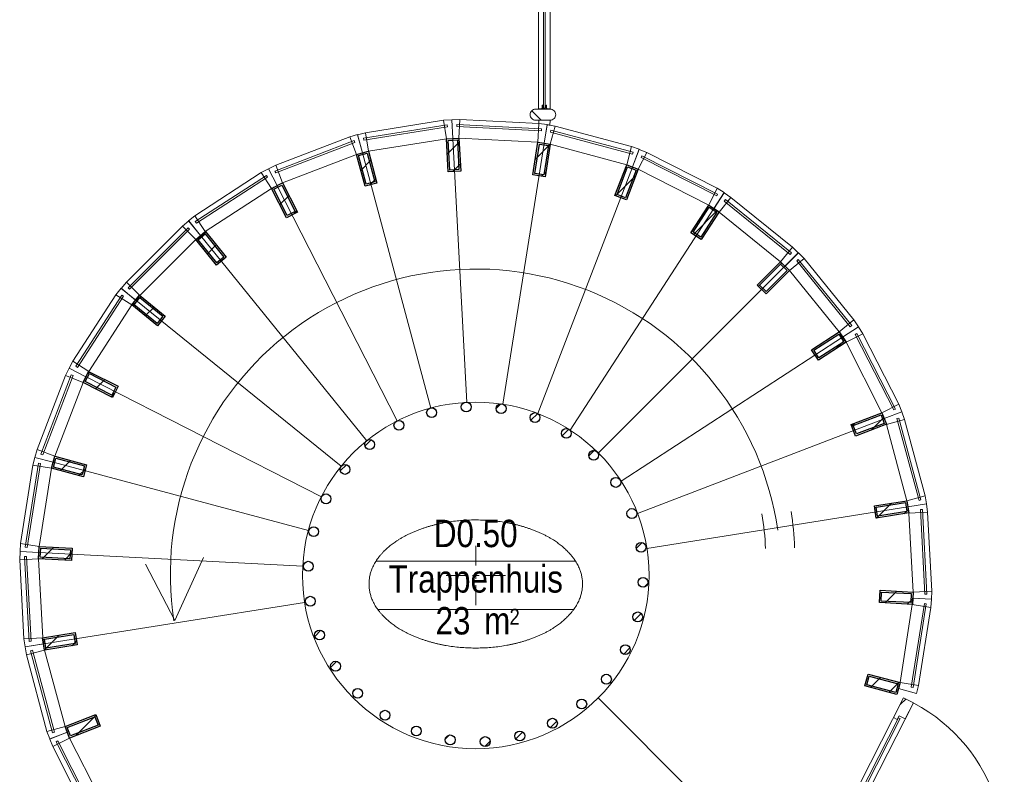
# Model space of a CAD drawing. Header units: millimetres. Extents: x 18442 to 242186, y -49554 to 63508.
# Tile 17 of 175: x 100243 to 106209, y -9074 to -4501. Entities that reach past the tile are written whole.
import ezdxf
from ezdxf.enums import TextEntityAlignment as Align

# ---------------------------------------------------------------- set-up
doc = ezdxf.new("R2010")
doc.units = ezdxf.units.MM
doc.header["$LTSCALE"] = 400
for name, color, linetype, lineweight in [('Binnenkozijnen', 140, 'Continuous', 15), ('Dimension', 7, 'Continuous', 9), ('mat-baksteen', 5, 'Continuous', 25), ('mat-glas-hor', 140, 'Continuous', 15), ('mat-naaldhout', 140, 'Continuous', 15), ('mat-staal', 5, 'Continuous', 25), ('None', 7, 'Continuous', 9), ('Ruimtenummers', 92, 'Continuous', 25)]:
    doc.layers.add(name, color=color, linetype=linetype, lineweight=lineweight)
doc.layers.get('Dimension').off()
doc.styles.add('Arial Narrow', font='ARIALN.TTF', dxfattribs={"height": 211.666667})

# ---------------------------------------------------------------- blocks, each defined once
blk = doc.blocks.new('*U214')
at = {"layer": 'mat-baksteen', "color": 43, "lineweight": 9}
for p, q in [((-6388.5, -1440), (-6388.5, -1560)), ((-6388.5, -1640), (-6388.5, -1600)), ((-6568.5, -1620), (-6448.5, -1620)), ((-6408.5, -1620), (-6368.5, -1620)), ((-6328.5, -1620), (-6208.5, -1620)), ((-6388.5, -1680), (-6388.5, -1800))]:
    blk.add_line(p, q, dxfattribs=at)
blk = doc.blocks.new('*X215')
at = {"layer": 'None', "lineweight": 9}
blk.add_line((-7209.5, -987), (-7171.7, -949.2), dxfattribs=at)
blk = doc.blocks.new('*X216')
at = {"layer": 'None', "lineweight": 25}
blk.add_line((-7389.7, -1591.4), (-7376.4, -1578.2), dxfattribs=at)
blk = doc.blocks.new('*X217')
at = {"layer": 'None', "lineweight": 9}
blk.add_line((-7414.1, -1757.2), (-7410.5, -1753.7), dxfattribs=at)
blk = doc.blocks.new('*X218')
at = {"layer": 'None', "lineweight": 9}
blk.add_line((-7364, -1990), (-7326.7, -1952.7), dxfattribs=at)
blk = doc.blocks.new('*X219')
at = {"layer": 'None', "lineweight": 9}
blk.add_line((-7267.4, -2176.3), (-7231.9, -2140.8), dxfattribs=at)
blk = doc.blocks.new('*X220')
at = {"layer": 'None', "lineweight": 9}
blk.add_line((-7131.6, -2323.2), (-7115, -2306.7), dxfattribs=at)
blk = doc.blocks.new('*X221')
at = {"layer": 'None', "lineweight": 9}
blk.add_line((-6573.1, -2613.3), (-6546.9, -2587.1), dxfattribs=at)
blk = doc.blocks.new('*X222')
at = {"layer": 'None', "lineweight": 9}
blk.add_line((-6333.9, -2657), (-6301.4, -2624.4), dxfattribs=at)
blk = doc.blocks.new('*X223')
at = {"layer": 'None', "lineweight": 25}
blk.add_line((-6146, -2610.5), (-6104.2, -2568.6), dxfattribs=at)
blk = doc.blocks.new('*X224')
at = {"layer": 'None', "lineweight": 9}
blk.add_line((-5937, -2542.9), (-5896.9, -2502.8), dxfattribs=at)
blk = doc.blocks.new('*X225')
at = {"layer": 'None', "lineweight": 9}
blk.add_line((-5492.5, -2098.4), (-5454, -2059.8), dxfattribs=at)
blk = doc.blocks.new('*X226')
at = {"layer": 'None', "lineweight": 25}
blk.add_line((-5428.3, -1892.7), (-5385.9, -1850.3), dxfattribs=at)
blk = doc.blocks.new('*X227')
at = {"layer": 'None', "lineweight": 9}
blk.add_line((-5368.1, -1691.1), (-5345.4, -1668.4), dxfattribs=at)
blk = doc.blocks.new('*X228')
at = {"layer": 'None', "lineweight": 9}
blk.add_line((-5416, -1456.2), (-5380.4, -1420.6), dxfattribs=at)
blk = doc.blocks.new('*X229')
at = {"layer": 'None', "lineweight": 9}
blk.add_line((-5563.5, -1038), (-5558.2, -1032.7), dxfattribs=at)
blk = doc.blocks.new('*X230')
at = {"layer": 'None', "lineweight": 9}
blk.add_line((-5703.9, -895.6), (-5670.6, -862.2), dxfattribs=at)
blk = doc.blocks.new('*X231')
at = {"layer": 'None', "lineweight": 9}
blk.add_line((-5865.6, -774.4), (-5824.5, -733.3), dxfattribs=at)
blk = doc.blocks.new('*X232')
at = {"layer": 'None', "lineweight": 9}
blk.add_line((-6054.3, -680.2), (-6012.7, -638.7), dxfattribs=at)
blk = doc.blocks.new('*X233')
at = {"layer": 'None', "lineweight": 9}
blk.add_line((-6264.5, -607.7), (-6236.5, -579.7), dxfattribs=at)
blk = doc.blocks.new('*X234')
at = {"layer": 'None', "lineweight": 9}
blk.add_line((-7059.7, -837.2), (-7021.3, -798.8), dxfattribs=at)
blk = doc.blocks.new('*U235')
at = {"layer": 'mat-staal', "lineweight": 25}
for centre in [(-6446.6, -599.4), (-6234.6, -609.6), (-6656.1, -633.6), (-6029.3, -663.6), (-6854, -710.6), (-5839.7, -759.2), (-7031.5, -827), (-5674.1, -892), (-7180.9, -977.8), (-5539.8, -1056.4), (-7295.8, -1156.3), (-5442.6, -1245.1), (-7371, -1354.8), (-5386.7, -1449.9), (-7403.2, -1564.7), (-5374.7, -1661.9), (-7391.2, -1776.6), (-5406.9, -1871.7), (-7335.3, -1981.4), (-5482.1, -2070.2), (-7238.1, -2170.1), (-5596.9, -2248.8), (-7103.8, -2334.5), (-5746.4, -2399.5), (-6938.2, -2467.4), (-5923.9, -2516), (-6748.6, -2562.9), (-6121.7, -2592.9), (-6543.3, -2616.9), (-6331.3, -2627.1)]:
    blk.add_circle(centre, 30, dxfattribs=at)
at = {"layer": 'None', "color": 43, "linetype": 'Continuous', "lineweight": 9}
for p, q in [((-6527.2, 1026.4), (-6443, -571.4)), ((-5974, 997.4), (-6223.8, -583)), ((-7074.4, 939.7), (-6659.9, -605.6)), ((-5438.8, 854), (-6011.8, -639.9)), ((-7591.6, 741.2), (-6864.8, -684.2)), ((-4945.2, 602.5), (-5816.3, -739.6)), ((-8056.2, 439.5), (-7049, -803.7)), ((-4514.7, 253.9), (-5645.7, -877.8)), ((-8448, 47.7), (-7204.3, -958.9)), ((-4166, -176.7), (-5507.7, -1048.5)), ((-8749.7, -416.9), (-7323.9, -1142.9)), ((-3914.5, -670.3), (-5408.1, -1244.1)), ((-8948.2, -934.1), (-7402.6, -1347.8)), ((-3771.1, -1205.4), (-5351.3, -1456.1)), ((-9034.9, -1481.3), (-7437.1, -1564.6)), ((-9005.9, -2034.6), (-7425.7, -1783.8))]:
    blk.add_line(p, q, dxfattribs=at)
at = {"layer": 'None', "color": 7, "linetype": 'Continuous', "lineweight": 5}
blk.add_line((-4514.6, -3493.8), (-5646.3, -2362.8), dxfattribs=at)
at = {"layer": 'mat-staal'}
for name in ['*X233', '*X232', '*X231', '*X234', '*X230', '*X215', '*X229', '*X228', '*X216', '*X227', '*X217', '*X226', '*X218', '*X225', '*X219', '*X220', '*X224', '*X221', '*X222', '*X223']:
    blk.add_blockref(name, (0, 0), dxfattribs=at)
blk = doc.blocks.new('*U240')
at = {"layer": 'mat-baksteen', "color": 43, "lineweight": 9}
for p, q in [((-6388.5, -1440), (-6388.5, -1560)), ((-6388.5, -1640), (-6388.5, -1600)), ((-6568.5, -1620), (-6448.5, -1620)), ((-6408.5, -1620), (-6368.5, -1620)), ((-6328.5, -1620), (-6208.5, -1620)), ((-6388.5, -1680), (-6388.5, -1800))]:
    blk.add_line(p, q, dxfattribs=at)
blk = doc.blocks.new('*X241')
at = {"layer": 'None', "lineweight": 5}
blk.add_line((-3817, -2402.8), (-3783.2, -2369), dxfattribs=at)
blk = doc.blocks.new('*U242')
at = {"layer": 'mat-glas-hor', "color": 140, "lineweight": 15}
blk.add_lwpolyline([(-4176.4, -3196.3), (-3815.9, -2487.8), (-3826.6, -2482.3), (-4187.1, -3190.8)], close=True, dxfattribs=at)
at = {"layer": 'mat-naaldhout', "color": 140, "linetype": 'Continuous', "lineweight": 15}
for points in [[(-3823.6, -2470.8), (-3834.9, -2493.1), (-3857.2, -2481.7), (-3796.4, -2362.3), (-3736.7, -2392.7), (-3786.1, -2489.8)], [(-4191.8, -3194.4), (-4180.4, -3172.1), (-4202.7, -3160.8), (-4263.5, -3280.2), (-4203.8, -3310.6), (-4154.3, -3213.4)]]:
    blk.add_lwpolyline(points, close=True, dxfattribs=at)
at = {"layer": 'None', "color": 43, "linetype": 'Continuous', "lineweight": 9}
blk.add_line((-3297.8, -3771.6), (-4203.8, -3310.6), dxfattribs=at)
at = {"layer": 'None', "color": 8, "lineweight": 5}
blk.add_lwpolyline([(-3796.4, -2362.3), (-3736.7, -2392.7), (-4203.8, -3310.6), (-4263.5, -3280.2)], close=True, dxfattribs=at)
at = {"layer": 'None', "color": 43, "linetype": 'Continuous', "lineweight": 9}
blk.add_arc((-4215.8, -3304.5), 1030, 333.03184, 62.06239, dxfattribs=at)
at = {"layer": 'mat-naaldhout', "color": 140}
blk.add_blockref('*X241', (0, 0), dxfattribs=at)
blk = doc.blocks.new('*U243')
at = {"layer": 'None', "color": 7}
blk.add_blockref('*U242', (0, 0), dxfattribs=at)
blk = doc.blocks.new('*U247')
at = {"layer": 'Binnenkozijnen', "color": 43, "lineweight": 9}
for p, q in [((-8951.5, -2657.6), (-8850, -2605.7)), ((-8850, -2605.7), (-8631.9, -3032.6)), ((-8951.5, -2657.6), (-8733.5, -3084.5)), ((-8733.5, -3084.5), (-8631.9, -3032.6))]:
    blk.add_line(p, q, dxfattribs=at)
at = {"layer": 'Binnenkozijnen', "lineweight": 15}
for p, q in [((-8931.9, -2627.9), (-8921.2, -2622.4)), ((-8921.2, -2622.4), (-8687.2, -3080.5)), ((-8931.9, -2627.9), (-8697.9, -3086)), ((-8697.9, -3086), (-8687.2, -3080.5))]:
    blk.add_line(p, q, dxfattribs=at)
at = {"layer": 'Binnenkozijnen', "color": 140, "lineweight": 15}
for points in [[(-8863.5, -2570.7), (-8850, -2605.7), (-8951.5, -2657.6), (-8969.9, -2611.7)], [(-8611.5, -3064.1), (-8631.9, -3032.6), (-8733.5, -3084.5), (-8707, -3126.3)]]:
    blk.add_lwpolyline(points, close=True, dxfattribs=at)
blk = doc.blocks.new('*X248')
at = {"layer": 'None', "lineweight": 9}
blk.add_line((-8814.7, -2592.1), (-8689.2, -2466.7), dxfattribs=at)
blk = doc.blocks.new('*U249')
at = {"layer": 'mat-staal', "lineweight": 25}
for points in [[(-8850, -2605.7), (-8876.9, -2535.7), (-8690.3, -2463.9), (-8663.4, -2533.9)], [(-8844.3, -2592.8), (-8864, -2541.5), (-8696, -2476.8), (-8676.3, -2528.2)]]:
    blk.add_lwpolyline(points, close=True, dxfattribs=at)
at = {"layer": 'mat-staal'}
blk.add_blockref('*X248', (0, 0), dxfattribs=at)
blk = doc.blocks.new('*U250')
at = {"layer": 'Binnenkozijnen', "color": 43, "lineweight": 9}
for p, q in [((-9111.3, -2102), (-9001.2, -2072.4)), ((-9001.2, -2072.4), (-8876.6, -2535.3)), ((-9111.3, -2102), (-8986.7, -2565)), ((-8986.7, -2565), (-8876.6, -2535.3))]:
    blk.add_line(p, q, dxfattribs=at)
at = {"layer": 'Binnenkozijnen', "lineweight": 15}
for p, q in [((-9085.9, -2077.1), (-9074.3, -2074)), ((-9085.9, -2077.1), (-8952.2, -2573.8)), ((-9074.3, -2074), (-8940.6, -2570.7)), ((-8952.2, -2573.8), (-8940.6, -2570.7))]:
    blk.add_line(p, q, dxfattribs=at)
at = {"layer": 'Binnenkozijnen', "color": 140, "lineweight": 15}
for points in [[(-9007.1, -2035.4), (-9001.2, -2072.4), (-9111.3, -2102), (-9119.6, -2053.3)], [(-8863.1, -2570.3), (-8876.6, -2535.3), (-8986.7, -2565), (-8969.5, -2611.3)]]:
    blk.add_lwpolyline(points, close=True, dxfattribs=at)
blk = doc.blocks.new('*X251')
at = {"layer": 'None', "lineweight": 25}
blk.add_line((-9001.3, -2071.6), (-8911.9, -1982.3), dxfattribs=at)
at = {"layer": 'None', "lineweight": 9}
blk.add_line((-8834, -2045.8), (-8807.2, -2018.9), dxfattribs=at)
blk = doc.blocks.new('*U252')
at = {"layer": 'mat-staal', "lineweight": 25}
for points in [[(-9001.2, -2072.4), (-9013, -1998.3), (-8815.4, -1966.9), (-8803.7, -2041)], [(-8992.9, -2061), (-9001.5, -2006.7), (-8823.7, -1978.4), (-8815.1, -2032.7)]]:
    blk.add_lwpolyline(points, close=True, dxfattribs=at)
at = {"layer": 'mat-staal'}
blk.add_blockref('*X251', (0, 0), dxfattribs=at)
blk = doc.blocks.new('*U253')
at = {"layer": 'Binnenkozijnen', "color": 43, "lineweight": 9}
for p, q in [((-9152, -1525.4), (-9038.1, -1519.3)), ((-9152, -1525.4), (-9126.4, -2004.1)), ((-9038.1, -1519.3), (-9012.6, -1998)), ((-9126.4, -2004.1), (-9012.6, -1998))]:
    blk.add_line(p, q, dxfattribs=at)
at = {"layer": 'Binnenkozijnen', "lineweight": 15}
for p, q in [((-9122, -1506.3), (-9110, -1505.6)), ((-9122, -1506.3), (-9094.5, -2019.9)), ((-9110, -1505.6), (-9082.5, -2019.3)), ((-9094.5, -2019.9), (-9082.5, -2019.3))]:
    blk.add_line(p, q, dxfattribs=at)
at = {"layer": 'Binnenkozijnen', "color": 140, "lineweight": 15}
for points in [[(-9036.2, -1481.9), (-9038.1, -1519.3), (-9152, -1525.4), (-9150.1, -1476)], [(-9006.6, -2035.1), (-9012.6, -1998), (-9126.4, -2004.1), (-9119.2, -2053)]]:
    blk.add_lwpolyline(points, close=True, dxfattribs=at)
blk = doc.blocks.new('*X254')
at = {"layer": 'None', "lineweight": 25}
blk.add_line((-9015.8, -1520.5), (-8944.4, -1449.1), dxfattribs=at)
at = {"layer": 'None', "lineweight": 9}
blk.add_line((-8881.3, -1527.4), (-8836, -1482), dxfattribs=at)
blk = doc.blocks.new('*U255')
at = {"layer": 'mat-staal', "lineweight": 25}
for points in [[(-9038.1, -1519.3), (-9034.3, -1444.4), (-8834.5, -1454.8), (-8838.4, -1529.7)], [(-9027.6, -1509.9), (-9024.8, -1454.9), (-8845, -1464.2), (-8847.9, -1519.2)]]:
    blk.add_lwpolyline(points, close=True, dxfattribs=at)
at = {"layer": 'mat-staal'}
blk.add_blockref('*X254', (0, 0), dxfattribs=at)
blk = doc.blocks.new('*U256')
at = {"layer": 'Binnenkozijnen', "color": 43, "lineweight": 9}
for p, q in [((-9071.9, -952.9), (-9146.4, -1426.5)), ((-9071.9, -952.9), (-8959.3, -970.6)), ((-8959.3, -970.6), (-9033.8, -1444.2)), ((-9146.4, -1426.5), (-9033.8, -1444.2))]:
    blk.add_line(p, q, dxfattribs=at)
at = {"layer": 'Binnenkozijnen', "lineweight": 15}
for p, q in [((-9038.6, -940.4), (-9118.5, -1448.6)), ((-9026.7, -942.3), (-9106.7, -1450.4)), ((-9038.6, -940.4), (-9026.7, -942.3)), ((-9118.5, -1448.6), (-9106.7, -1450.4))]:
    blk.add_line(p, q, dxfattribs=at)
at = {"layer": 'Binnenkozijnen', "color": 140, "lineweight": 15}
for points in [[(-8949.6, -934.4), (-8959.3, -970.6), (-9071.9, -952.9), (-9059.8, -905)], [(-9035.7, -1481.6), (-9033.8, -1444.2), (-9146.4, -1426.5), (-9149.6, -1475.8)]]:
    blk.add_lwpolyline(points, close=True, dxfattribs=at)
blk = doc.blocks.new('*X257')
at = {"layer": 'None', "lineweight": 9}
blk.add_line((-8904.8, -985.2), (-8843.5, -923.9), dxfattribs=at)
at = {"layer": 'None', "lineweight": 25}
blk.add_line((-8793.2, -1015), (-8753.6, -975.4), dxfattribs=at)
blk = doc.blocks.new('*U258')
at = {"layer": 'mat-staal', "lineweight": 25}
for points in [[(-8959.3, -970.6), (-8940, -898.2), (-8746.7, -949.8), (-8766.1, -1022.3)], [(-8947.1, -963.6), (-8932.9, -910.4), (-8759, -956.9), (-8773.2, -1010)]]:
    blk.add_lwpolyline(points, close=True, dxfattribs=at)
at = {"layer": 'mat-staal'}
blk.add_blockref('*X257', (0, 0), dxfattribs=at)
blk = doc.blocks.new('*U259')
at = {"layer": 'Binnenkozijnen', "color": 43, "lineweight": 9}
for p, q in [((-8874.6, -409.6), (-9045.9, -857.3)), ((-8874.6, -409.6), (-8768.1, -450.3)), ((-8768.1, -450.3), (-8939.5, -898)), ((-9045.9, -857.3), (-8939.5, -898))]:
    blk.add_line(p, q, dxfattribs=at)
at = {"layer": 'Binnenkozijnen', "lineweight": 15}
for p, q in [((-8839.4, -404.3), (-9023.2, -884.7)), ((-8828.2, -408.6), (-9012, -889)), ((-8839.4, -404.3), (-8828.2, -408.6)), ((-9023.2, -884.7), (-9012, -889))]:
    blk.add_line(p, q, dxfattribs=at)
at = {"layer": 'Binnenkozijnen', "color": 140, "lineweight": 15}
for points in [[(-8751.1, -416.9), (-8768.1, -450.3), (-8874.6, -409.6), (-8852.7, -365.2)], [(-8949.1, -934.3), (-8939.5, -898), (-9045.9, -857.3), (-9059.3, -904.9)]]:
    blk.add_lwpolyline(points, close=True, dxfattribs=at)
blk = doc.blocks.new('*X260')
at = {"layer": 'None', "lineweight": 25}
for p, q in [((-8741.2, -397.3), (-8729.6, -385.8)), ((-8597.9, -536.9), (-8577.3, -516.3))]:
    blk.add_line(p, q, dxfattribs=at)
at = {"layer": 'None', "lineweight": 9}
blk.add_line((-8691.7, -489.2), (-8635.9, -433.4), dxfattribs=at)
blk = doc.blocks.new('*U261')
at = {"layer": 'mat-staal', "lineweight": 25}
for points in [[(-8768.1, -450.3), (-8734.1, -383.5), (-8555.9, -474.1), (-8589.9, -541)], [(-8754.7, -445.9), (-8729.7, -396.9), (-8569.3, -478.5), (-8594.2, -527.5)]]:
    blk.add_lwpolyline(points, close=True, dxfattribs=at)
at = {"layer": 'mat-staal'}
blk.add_blockref('*X260', (0, 0), dxfattribs=at)
blk = doc.blocks.new('*U262')
at = {"layer": 'Binnenkozijnen', "color": 43, "lineweight": 9}
for p, q in [((-8568.6, 80.9), (-8829.3, -321.4)), ((-8568.6, 80.9), (-8472.9, 18.9)), ((-8472.9, 18.9), (-8733.6, -383.4)), ((-8829.3, -321.4), (-8733.6, -383.4))]:
    blk.add_line(p, q, dxfattribs=at)
at = {"layer": 'Binnenkozijnen', "lineweight": 15}
for p, q in [((-8533, 78.7), (-8812.8, -352.9)), ((-8523, 72.2), (-8802.7, -359.5)), ((-8533, 78.7), (-8523, 72.2)), ((-8812.8, -352.9), (-8802.7, -359.5))]:
    blk.add_line(p, q, dxfattribs=at)
at = {"layer": 'Binnenkozijnen', "color": 140, "lineweight": 15}
for points in [[(-8449.3, 48.1), (-8472.9, 18.9), (-8568.6, 80.9), (-8538, 119.7)], [(-8750.6, -416.8), (-8733.6, -383.4), (-8829.3, -321.4), (-8852.2, -365.2)]]:
    blk.add_lwpolyline(points, close=True, dxfattribs=at)
blk = doc.blocks.new('*X263')
at = {"layer": 'None', "lineweight": 9}
blk.add_line((-8469.3, 16), (-8416, 69.3), dxfattribs=at)
at = {"layer": 'None', "lineweight": 25}
blk.add_line((-8391.1, -47.2), (-8337.8, 6.1), dxfattribs=at)
blk = doc.blocks.new('*U264')
at = {"layer": 'mat-staal', "lineweight": 25}
for points in [[(-8472.9, 18.9), (-8425.7, 77.2), (-8270.2, -48.5), (-8317.4, -106.8)], [(-8458.8, 20.4), (-8424.3, 63.2), (-8284.3, -50), (-8318.9, -92.8)]]:
    blk.add_lwpolyline(points, close=True, dxfattribs=at)
at = {"layer": 'mat-staal'}
blk.add_blockref('*X263', (0, 0), dxfattribs=at)
blk = doc.blocks.new('*U265')
at = {"layer": 'Binnenkozijnen', "color": 43, "lineweight": 9}
for p, q in [((-8166, 496.4), (-8504.8, 157.3)), ((-8166, 496.4), (-8085.3, 415.9)), ((-8085.3, 415.9), (-8424.1, 76.7)), ((-8504.8, 157.3), (-8424.1, 76.7))]:
    blk.add_line(p, q, dxfattribs=at)
at = {"layer": 'Binnenkozijnen', "lineweight": 15}
for p, q in [((-8131.7, 486.9), (-8495.2, 123)), ((-8123.2, 478.4), (-8486.7, 114.5)), ((-8131.7, 486.9), (-8123.2, 478.4)), ((-8495.2, 123), (-8486.7, 114.5))]:
    blk.add_line(p, q, dxfattribs=at)
at = {"layer": 'Binnenkozijnen', "color": 140, "lineweight": 15}
for points in [[(-8056.2, 439.5), (-8085.3, 415.9), (-8166, 496.4), (-8128, 528.1)], [(-8447.7, 47.6), (-8424.1, 76.7), (-8504.8, 157.3), (-8536.3, 119.2)]]:
    blk.add_lwpolyline(points, close=True, dxfattribs=at)
blk = doc.blocks.new('*X266')
at = {"layer": 'None', "lineweight": 9}
blk.add_line((-8078.2, 407.1), (-8024.9, 460.4), dxfattribs=at)
at = {"layer": 'None', "lineweight": 25}
blk.add_line((-8014.9, 329), (-7961.6, 382.3), dxfattribs=at)
blk = doc.blocks.new('*U267')
at = {"layer": 'mat-staal', "lineweight": 25}
for points in [[(-8085.3, 415.9), (-8027, 463.1), (-7901.1, 307.7), (-7959.4, 260.5)], [(-8071.3, 414.4), (-8028.5, 449), (-7915.2, 309.2), (-7957.9, 274.5)]]:
    blk.add_lwpolyline(points, close=True, dxfattribs=at)
at = {"layer": 'mat-staal'}
blk.add_blockref('*X266', (0, 0), dxfattribs=at)
blk = doc.blocks.new('*U268')
at = {"layer": 'Binnenkozijnen', "color": 43, "lineweight": 9}
for p, q in [((-7688.3, 820.6), (-8090.1, 559.1)), ((-7688.3, 820.6), (-7626.1, 725)), ((-7626.1, 725), (-8027.9, 463.5)), ((-8090.1, 559.1), (-8027.9, 463.5))]:
    blk.add_line(p, q, dxfattribs=at)
at = {"layer": 'Binnenkozijnen', "lineweight": 15}
for p, q in [((-7656.7, 804.1), (-8087.8, 523.6)), ((-7650.2, 794.1), (-8081.3, 513.5)), ((-7656.7, 804.1), (-7650.2, 794.1)), ((-8087.8, 523.6), (-8081.3, 513.5))]:
    blk.add_line(p, q, dxfattribs=at)
at = {"layer": 'Binnenkozijnen', "color": 140, "lineweight": 15}
for points in [[(-7592.7, 742.1), (-7626.1, 725), (-7688.3, 820.6), (-7644.5, 843.6)], [(-8057, 439.9), (-8027.9, 463.5), (-8090.1, 559.1), (-8128.8, 528.4)]]:
    blk.add_lwpolyline(points, close=True, dxfattribs=at)
blk = doc.blocks.new('*X269')
at = {"layer": 'None', "lineweight": 25}
for p, q in [((-7623.6, 720.2), (-7611.2, 732.6)), ((-7492.2, 568.8), (-7472.3, 588.7))]:
    blk.add_line(p, q, dxfattribs=at)
at = {"layer": 'None', "lineweight": 9}
blk.add_line((-7575.8, 626.6), (-7520.1, 682.3), dxfattribs=at)
blk = doc.blocks.new('*U270')
at = {"layer": 'mat-staal', "lineweight": 25}
for points in [[(-7626.1, 725), (-7559.3, 759.1), (-7468.4, 581), (-7535.2, 546.9)], [(-7612.6, 720.7), (-7563.6, 745.7), (-7481.8, 585.4), (-7530.8, 560.4)]]:
    blk.add_lwpolyline(points, close=True, dxfattribs=at)
at = {"layer": 'mat-staal'}
blk.add_blockref('*X269', (0, 0), dxfattribs=at)
blk = doc.blocks.new('*U271')
at = {"layer": 'Binnenkozijnen', "lineweight": 15}
for p, q in [((-7125, 1014.8), (-7605, 830)), ((-7125, 1014.8), (-7120.7, 1003.6)), ((-7120.7, 1003.6), (-7600.7, 818.8)), ((-7605, 830), (-7600.7, 818.8))]:
    blk.add_line(p, q, dxfattribs=at)
at = {"layer": 'Binnenkozijnen', "color": 43, "lineweight": 9}
for p, q in [((-7152.5, 1037.5), (-7599.8, 865.2)), ((-7152.5, 1037.5), (-7111.5, 931.1)), ((-7111.5, 931.1), (-7558.9, 758.9)), ((-7599.8, 865.2), (-7558.9, 758.9))]:
    blk.add_line(p, q, dxfattribs=at)
at = {"layer": 'Binnenkozijnen', "color": 140, "lineweight": 15}
for points in [[(-7075.3, 940.8), (-7111.5, 931.1), (-7152.5, 1037.5), (-7104.9, 1050.9)], [(-7592.3, 741.8), (-7558.9, 758.9), (-7599.8, 865.2), (-7644.1, 843.3)]]:
    blk.add_lwpolyline(points, close=True, dxfattribs=at)
blk = doc.blocks.new('*X272')
at = {"layer": 'None', "lineweight": 9}
blk.add_line((-7085.4, 834.2), (-7024.2, 895.4), dxfattribs=at)
at = {"layer": 'None', "lineweight": 25}
blk.add_line((-7033.1, 745.1), (-6994.3, 783.9), dxfattribs=at)
blk = doc.blocks.new('*U273')
at = {"layer": 'mat-staal', "lineweight": 25}
for points in [[(-7111.5, 931.1), (-7039.1, 950.6), (-6987.2, 757.4), (-7059.6, 738)], [(-7099.2, 924), (-7046.1, 938.3), (-6999.4, 764.5), (-7052.5, 750.2)]]:
    blk.add_lwpolyline(points, close=True, dxfattribs=at)
at = {"layer": 'mat-staal'}
blk.add_blockref('*X272', (0, 0), dxfattribs=at)
blk = doc.blocks.new('*U274')
at = {"layer": 'Binnenkozijnen', "color": 43, "lineweight": 9}
for p, q in [((-6583.3, 1138.3), (-7056.7, 1062.8)), ((-6583.3, 1138.3), (-6565.3, 1025.7)), ((-7056.7, 1062.8), (-7038.7, 950.2)), ((-6565.3, 1025.7), (-7038.7, 950.2))]:
    blk.add_line(p, q, dxfattribs=at)
at = {"layer": 'Binnenkozijnen', "lineweight": 15}
for p, q in [((-6561.1, 1110.4), (-7069.1, 1029.4)), ((-6559.2, 1098.5), (-7067.2, 1017.6)), ((-6561.1, 1110.4), (-6559.2, 1098.5)), ((-7069.1, 1029.4), (-7067.2, 1017.6))]:
    blk.add_line(p, q, dxfattribs=at)
at = {"layer": 'Binnenkozijnen', "color": 140, "lineweight": 15}
for points in [[(-6527.9, 1027.7), (-6565.3, 1025.7), (-6583.3, 1138.3), (-6533.9, 1141.5)], [(-7074.9, 940.5), (-7038.7, 950.2), (-7056.7, 1062.8), (-7104.6, 1050.5)]]:
    blk.add_lwpolyline(points, close=True, dxfattribs=at)
blk = doc.blocks.new('*X275')
at = {"layer": 'None', "lineweight": 25}
blk.add_line((-6560.5, 934.9), (-6489.2, 1006.2), dxfattribs=at)
at = {"layer": 'None', "lineweight": 9}
blk.add_line((-6526.5, 827.5), (-6482, 871.9), dxfattribs=at)
blk = doc.blocks.new('*U276')
at = {"layer": 'mat-staal', "lineweight": 25}
for points in [[(-6565.3, 1025.7), (-6490.4, 1029.7), (-6479.8, 829.9), (-6554.7, 826)], [(-6554.8, 1016.2), (-6499.9, 1019.1), (-6490.3, 839.4), (-6545.2, 836.5)]]:
    blk.add_lwpolyline(points, close=True, dxfattribs=at)
at = {"layer": 'mat-staal'}
blk.add_blockref('*X275', (0, 0), dxfattribs=at)
blk = doc.blocks.new('*U277')
at = {"layer": 'Binnenkozijnen', "color": 43, "lineweight": 9}
for p, q in [((-6484.3, 1143.1), (-6490.1, 1029.2)), ((-6005.5, 1118.5), (-6484.3, 1143.1)), ((-6005.5, 1118.5), (-6011.4, 1004.6)), ((-6011.4, 1004.6), (-6490.1, 1029.2))]:
    blk.add_line(p, q, dxfattribs=at)
at = {"layer": 'Binnenkozijnen', "lineweight": 15}
for p, q in [((-6503.3, 1113), (-6504, 1101)), ((-5990.3, 1074.6), (-6504, 1101)), ((-5989.6, 1086.6), (-6503.3, 1113)), ((-5989.6, 1086.6), (-5990.3, 1074.6))]:
    blk.add_line(p, q, dxfattribs=at)
at = {"layer": 'Binnenkozijnen', "color": 140, "lineweight": 15}
for points in [[(-6527.6, 1027.2), (-6490.1, 1029.2), (-6484.3, 1143.1), (-6533.7, 1141.1)], [(-5974.3, 998.8), (-6011.4, 1004.6), (-6005.5, 1118.5), (-5956.6, 1111.4)]]:
    blk.add_lwpolyline(points, close=True, dxfattribs=at)
blk = doc.blocks.new('*X278')
at = {"layer": 'None', "lineweight": 25}
blk.add_line((-6027.5, 902.1), (-5937.4, 992.2), dxfattribs=at)
at = {"layer": 'None', "lineweight": 9}
blk.add_line((-5989.5, 798.7), (-5963.9, 824.4), dxfattribs=at)
blk = doc.blocks.new('*U279')
at = {"layer": 'mat-staal', "lineweight": 25}
for points in [[(-6011.4, 1004.6), (-5937.3, 992.9), (-5968.4, 795.4), (-6042.5, 807.1)], [(-6003.1, 993.2), (-5948.7, 984.6), (-5976.8, 806.8), (-6031.1, 815.4)]]:
    blk.add_lwpolyline(points, close=True, dxfattribs=at)
at = {"layer": 'mat-staal'}
blk.add_blockref('*X278', (0, 0), dxfattribs=at)
blk = doc.blocks.new('*U280')
at = {"layer": 'Binnenkozijnen', "color": 43, "lineweight": 9}
for p, q in [((-5907.7, 1102.6), (-5937.1, 992.5)), ((-5444.5, 979), (-5907.7, 1102.6)), ((-5473.9, 868.9), (-5937.1, 992.5)), ((-5444.5, 979), (-5473.9, 868.9))]:
    blk.add_line(p, q, dxfattribs=at)
at = {"layer": 'Binnenkozijnen', "lineweight": 15}
for p, q in [((-5932.6, 1077.2), (-5935.7, 1065.6)), ((-5435.6, 944.5), (-5932.6, 1077.2)), ((-5438.7, 932.9), (-5935.7, 1065.6)), ((-5435.6, 944.5), (-5438.7, 932.9))]:
    blk.add_line(p, q, dxfattribs=at)
at = {"layer": 'Binnenkozijnen', "color": 140, "lineweight": 15}
for points in [[(-5974.1, 998.3), (-5937.1, 992.5), (-5907.7, 1102.6), (-5956.4, 1110.9)], [(-5438.9, 855.4), (-5473.9, 868.9), (-5444.5, 979), (-5398.1, 961.9)]]:
    blk.add_lwpolyline(points, close=True, dxfattribs=at)
blk = doc.blocks.new('*X281')
at = {"layer": 'None', "lineweight": 9}
blk.add_line((-5541.8, 680.7), (-5418.4, 804.1), dxfattribs=at)
blk = doc.blocks.new('*U282')
at = {"layer": 'mat-staal', "lineweight": 25}
for points in [[(-5473.9, 868.9), (-5403.9, 842), (-5475.4, 655.3), (-5545.5, 682.1)], [(-5468.2, 855.9), (-5416.8, 836.3), (-5481.2, 668.2), (-5532.6, 687.8)]]:
    blk.add_lwpolyline(points, close=True, dxfattribs=at)
at = {"layer": 'mat-staal'}
blk.add_blockref('*X281', (0, 0), dxfattribs=at)
blk = doc.blocks.new('*U283')
at = {"layer": 'Binnenkozijnen', "color": 43, "lineweight": 9}
for p, q in [((-5352.1, 943.1), (-5403.7, 841.5)), ((-4924.7, 725.9), (-5352.1, 943.1)), ((-4976.4, 624.3), (-5403.7, 841.5)), ((-4924.7, 725.9), (-4976.4, 624.3))]:
    blk.add_line(p, q, dxfattribs=at)
at = {"layer": 'Binnenkozijnen', "lineweight": 15}
for p, q in [((-5381.7, 923.4), (-5387.2, 912.7)), ((-4928.6, 679.6), (-5387.2, 912.7)), ((-4923.2, 690.3), (-5381.7, 923.4)), ((-4923.2, 690.3), (-4928.6, 679.6))]:
    blk.add_line(p, q, dxfattribs=at)
at = {"layer": 'Binnenkozijnen', "color": 140, "lineweight": 15}
for points in [[(-5438.8, 854.9), (-5403.7, 841.5), (-5352.1, 943.1), (-5398, 961.4)], [(-4944.9, 603.9), (-4976.4, 624.3), (-4924.7, 725.9), (-4882.9, 699.5)]]:
    blk.add_lwpolyline(points, close=True, dxfattribs=at)
blk = doc.blocks.new('*X284')
at = {"layer": 'None', "lineweight": 25}
blk.add_line((-5069.3, 446.1), (-4924.7, 590.7), dxfattribs=at)
blk = doc.blocks.new('*U285')
at = {"layer": 'mat-staal', "lineweight": 25}
for points in [[(-4976.4, 624.3), (-4913.5, 583.5), (-5022.3, 415.7), (-5085.2, 456.5)], [(-4973.5, 610.5), (-4927.3, 580.5), (-5025.2, 429.5), (-5071.4, 459.4)]]:
    blk.add_lwpolyline(points, close=True, dxfattribs=at)
at = {"layer": 'mat-staal'}
blk.add_blockref('*X284', (0, 0), dxfattribs=at)
blk = doc.blocks.new('*U286')
at = {"layer": 'Binnenkozijnen', "color": 43, "lineweight": 9}
for p, q in [((-4842.2, 670.5), (-4913.9, 581.8)), ((-4469.5, 369), (-4842.2, 670.5)), ((-4541.2, 280.4), (-4913.9, 581.8)), ((-4469.5, 369), (-4541.2, 280.4))]:
    blk.add_line(p, q, dxfattribs=at)
at = {"layer": 'Binnenkozijnen', "lineweight": 15}
for p, q in [((-4875.3, 657.4), (-4882.9, 648.1)), ((-4475.4, 333.9), (-4875.3, 657.4)), ((-4482.9, 324.6), (-4882.9, 648.1)), ((-4475.4, 333.9), (-4482.9, 324.6))]:
    blk.add_line(p, q, dxfattribs=at)
at = {"layer": 'Binnenkozijnen', "color": 140, "lineweight": 15}
for points in [[(-4945.4, 602.2), (-4913.9, 581.8), (-4842.2, 670.5), (-4883.3, 697.9)], [(-4514.7, 253.9), (-4541.2, 280.4), (-4469.5, 369), (-4434.1, 334.5)]]:
    blk.add_lwpolyline(points, close=True, dxfattribs=at)
blk = doc.blocks.new('*X287')
at = {"layer": 'None', "lineweight": 9}
blk.add_line((-4676, 132.3), (-4534.6, 273.8), dxfattribs=at)
blk = doc.blocks.new('*U288')
at = {"layer": 'mat-staal', "lineweight": 25}
for points in [[(-4541.2, 280.4), (-4488.1, 227.4), (-4629.5, 85.9), (-4682.6, 138.9)], [(-4541.2, 266.2), (-4502.3, 227.3), (-4629.5, 100), (-4668.4, 138.9)]]:
    blk.add_lwpolyline(points, close=True, dxfattribs=at)
at = {"layer": 'mat-staal'}
blk.add_blockref('*X287', (0, 0), dxfattribs=at)
blk = doc.blocks.new('*U289')
at = {"layer": 'Binnenkozijnen', "color": 43, "lineweight": 9}
for p, q in [((-4399.2, 300.1), (-4487.8, 228.2)), ((-4097.2, -72.2), (-4399.2, 300.1)), ((-4185.7, -144), (-4487.8, 228.2)), ((-4097.2, -72.2), (-4185.7, -144))]:
    blk.add_line(p, q, dxfattribs=at)
at = {"layer": 'Binnenkozijnen', "lineweight": 15}
for p, q in [((-4434.3, 294.1), (-4443.7, 286.6)), ((-4119.5, -112.9), (-4443.7, 286.6)), ((-4110.2, -105.3), (-4434.3, 294.1)), ((-4110.2, -105.3), (-4119.5, -112.9))]:
    blk.add_line(p, q, dxfattribs=at)
at = {"layer": 'Binnenkozijnen', "color": 140, "lineweight": 15}
for points in [[(-4514.3, 254.7), (-4487.8, 228.2), (-4399.2, 300.1), (-4433.8, 335.4)], [(-4165.3, -175.5), (-4185.7, -144), (-4097.2, -72.2), (-4069.7, -113.3)]]:
    blk.add_lwpolyline(points, close=True, dxfattribs=at)
blk = doc.blocks.new('*X290')
at = {"layer": 'None', "lineweight": 9}
blk.add_line((-4207.4, -247.6), (-4153.4, -193.6), dxfattribs=at)
blk = doc.blocks.new('*U291')
at = {"layer": 'mat-staal', "lineweight": 25}
for points in [[(-4185.7, -144), (-4144.8, -206.9), (-4312.5, -315.9), (-4353.4, -253.1)], [(-4188.6, -157.9), (-4158.6, -204), (-4309.5, -302.1), (-4339.5, -256)]]:
    blk.add_lwpolyline(points, close=True, dxfattribs=at)
at = {"layer": 'mat-staal'}
blk.add_blockref('*X290', (0, 0), dxfattribs=at)
blk = doc.blocks.new('*U292')
at = {"layer": 'Binnenkozijnen', "color": 43, "lineweight": 9}
for p, q in [((-4043.5, -155.5), (-4145, -207.3)), ((-3825.5, -582.4), (-4043.5, -155.5)), ((-3927, -634.3), (-4145, -207.3)), ((-3825.5, -582.4), (-3927, -634.3))]:
    blk.add_line(p, q, dxfattribs=at)
at = {"layer": 'Binnenkozijnen', "lineweight": 15}
for p, q in [((-4079.1, -154), (-4089.8, -159.5)), ((-3855.8, -617.5), (-4089.8, -159.5)), ((-3845.1, -612.1), (-4079.1, -154)), ((-3845.1, -612.1), (-3855.8, -617.5))]:
    blk.add_line(p, q, dxfattribs=at)
at = {"layer": 'Binnenkozijnen', "color": 140, "lineweight": 15}
for points in [[(-4165.5, -175.9), (-4145, -207.3), (-4043.5, -155.5), (-4070, -113.7)], [(-3913.5, -669.3), (-3927, -634.3), (-3825.5, -582.4), (-3807.1, -628.3)]]:
    blk.add_lwpolyline(points, close=True, dxfattribs=at)
blk = doc.blocks.new('*X293')
at = {"layer": 'None', "lineweight": 9}
blk.add_line((-4109.9, -715.8), (-4091.8, -697.6), dxfattribs=at)
at = {"layer": 'None', "lineweight": 25}
blk.add_line((-3992.5, -739.8), (-3915.9, -663.2), dxfattribs=at)
blk = doc.blocks.new('*U294')
at = {"layer": 'mat-staal', "lineweight": 25}
for points in [[(-3927, -634.3), (-3900, -704.3), (-4086.7, -776.1), (-4113.6, -706.1)], [(-3932.7, -647.2), (-3913, -698.5), (-4081, -763.1), (-4100.7, -711.8)]]:
    blk.add_lwpolyline(points, close=True, dxfattribs=at)
at = {"layer": 'mat-staal'}
blk.add_blockref('*X293', (0, 0), dxfattribs=at)
blk = doc.blocks.new('*U295')
at = {"layer": 'Binnenkozijnen', "color": 43, "lineweight": 9}
for p, q in [((-3790.3, -675), (-3900.4, -704.6)), ((-3775.8, -1167.6), (-3900.4, -704.6)), ((-3665.7, -1137.9), (-3790.3, -675)), ((-3665.7, -1137.9), (-3775.8, -1167.6))]:
    blk.add_line(p, q, dxfattribs=at)
at = {"layer": 'Binnenkozijnen', "lineweight": 15}
for p, q in [((-3824.8, -666.2), (-3836.4, -669.3)), ((-3702.7, -1166), (-3836.4, -669.3)), ((-3691.1, -1162.9), (-3824.8, -666.2)), ((-3691.1, -1162.9), (-3702.7, -1166))]:
    blk.add_line(p, q, dxfattribs=at)
at = {"layer": 'Binnenkozijnen', "color": 140, "lineweight": 15}
for points in [[(-3913.9, -669.7), (-3900.4, -704.6), (-3790.3, -675), (-3807.5, -628.7)], [(-3769.9, -1204.6), (-3775.8, -1167.6), (-3665.7, -1137.9), (-3657.3, -1186.7)]]:
    blk.add_lwpolyline(points, close=True, dxfattribs=at)
blk = doc.blocks.new('*X296')
at = {"layer": 'None', "lineweight": 25}
blk.add_line((-3959.8, -1272.8), (-3869.5, -1182.5), dxfattribs=at)
at = {"layer": 'None', "lineweight": 9}
blk.add_line((-3791.6, -1246), (-3767.2, -1221.6), dxfattribs=at)
blk = doc.blocks.new('*U297')
at = {"layer": 'mat-staal', "lineweight": 25}
for points in [[(-3775.8, -1167.6), (-3764, -1241.6), (-3961.5, -1273.1), (-3973.3, -1199)], [(-3784.1, -1179), (-3775.5, -1233.3), (-3953.2, -1261.6), (-3961.9, -1207.3)]]:
    blk.add_lwpolyline(points, close=True, dxfattribs=at)
at = {"layer": 'mat-staal'}
blk.add_blockref('*X296', (0, 0), dxfattribs=at)
blk = doc.blocks.new('*U298')
at = {"layer": 'Binnenkozijnen', "color": 43, "lineweight": 9}
for p, q in [((-3650.6, -1235.9), (-3764.4, -1242)), ((-3738.8, -1720.7), (-3764.4, -1242)), ((-3625, -1714.6), (-3650.6, -1235.9)), ((-3625, -1714.6), (-3738.8, -1720.7))]:
    blk.add_line(p, q, dxfattribs=at)
at = {"layer": 'Binnenkozijnen', "lineweight": 15}
for p, q in [((-3682.5, -1220.1), (-3694.5, -1220.7)), ((-3667, -1734.3), (-3694.5, -1220.7)), ((-3655, -1733.7), (-3682.5, -1220.1)), ((-3655, -1733.7), (-3667, -1734.3))]:
    blk.add_line(p, q, dxfattribs=at)
at = {"layer": 'Binnenkozijnen', "color": 140, "lineweight": 15}
for points in [[(-3770.3, -1204.9), (-3764.4, -1242), (-3650.6, -1235.9), (-3657.8, -1187)], [(-3740.8, -1758.1), (-3738.8, -1720.7), (-3625, -1714.6), (-3626.9, -1764)]]:
    blk.add_lwpolyline(points, close=True, dxfattribs=at)
blk = doc.blocks.new('*X299')
at = {"layer": 'None', "lineweight": 25}
blk.add_line((-3908.3, -1787), (-3836.9, -1715.6), dxfattribs=at)
at = {"layer": 'None', "lineweight": 9}
blk.add_line((-3773.9, -1794), (-3740.9, -1761), dxfattribs=at)
blk = doc.blocks.new('*U300')
at = {"layer": 'mat-staal', "lineweight": 25}
for points in [[(-3738.8, -1720.7), (-3742.7, -1795.6), (-3942.5, -1785.2), (-3938.6, -1710.3)], [(-3749.4, -1730.1), (-3752.2, -1785.1), (-3932, -1775.8), (-3929.1, -1720.8)]]:
    blk.add_lwpolyline(points, close=True, dxfattribs=at)
at = {"layer": 'mat-staal'}
blk.add_blockref('*X299', (0, 0), dxfattribs=at)
blk = doc.blocks.new('*U301')
at = {"layer": 'Binnenkozijnen', "lineweight": 15}
for p, q in [((-3750.3, -2297.7), (-3670.3, -1789.5)), ((-3658.5, -1791.4), (-3670.3, -1789.5)), ((-3738.4, -2299.5), (-3658.5, -1791.4)), ((-3738.4, -2299.5), (-3750.3, -2297.7))]:
    blk.add_line(p, q, dxfattribs=at)
at = {"layer": 'Binnenkozijnen', "color": 43, "lineweight": 9}
for p, q in [((-3817.7, -2269.4), (-3743.2, -1795.8)), ((-3630.6, -1813.5), (-3743.2, -1795.8)), ((-3705.1, -2287.1), (-3630.6, -1813.5)), ((-3705.1, -2287.1), (-3817.7, -2269.4))]:
    blk.add_line(p, q, dxfattribs=at)
at = {"layer": 'Binnenkozijnen', "color": 140, "lineweight": 15}
for points in [[(-3741.3, -1758.3), (-3743.2, -1795.8), (-3630.6, -1813.5), (-3627.4, -1764.2)], [(-3827.4, -2305.6), (-3817.7, -2269.4), (-3705.1, -2287.1), (-3717.2, -2335)]]:
    blk.add_lwpolyline(points, close=True, dxfattribs=at)
blk = doc.blocks.new('*X302')
at = {"layer": 'None', "lineweight": 9}
blk.add_line((-3996.3, -2299.3), (-3935.1, -2238), dxfattribs=at)
at = {"layer": 'None', "lineweight": 25}
blk.add_line((-3884.7, -2329.1), (-3823.5, -2267.8), dxfattribs=at)
blk = doc.blocks.new('*U303')
at = {"layer": 'mat-staal', "lineweight": 25}
for points in [[(-3817.7, -2269.4), (-3837, -2341.8), (-4030.3, -2290.2), (-4010.9, -2217.7)], [(-3829.9, -2276.4), (-3844.1, -2329.6), (-4018, -2283.1), (-4003.8, -2230)]]:
    blk.add_lwpolyline(points, close=True, dxfattribs=at)
at = {"layer": 'mat-staal'}
blk.add_blockref('*X302', (0, 0), dxfattribs=at)
blk = doc.blocks.new('*U322')
at = {"layer": 'None', "color": 43, "linetype": 'Continuous', "lineweight": 9}
for q in [(-8038, -1511.8), (-8389.1, -1552.5)]:
    blk.add_line((-8211.5, -1893.7), q, dxfattribs=at)
at = {"layer": 'None', "color": 140, "linetype": 'Continuous', "lineweight": 15}
blk.add_circle((-6388.5, -1620), 1050, dxfattribs=at)
blk.add_circle((-6388.5, -1620), 1050, dxfattribs=at)
at = {"layer": 'None', "color": 43, "linetype": 'Continuous', "lineweight": 9}
for centre, radius, start, end in [((-6388.9, -1613.3), 1850, 8.32617, 188.7488), ((-6117.9, -1506.4), 1485.7, 1.87329, 10.06923), ((-6117.9, -1506.4), 1662.5, 1.87329, 9.44502)]:
    blk.add_arc(centre, radius, start, end, dxfattribs=at)
at = {"layer": 'Dimension', "color": 7}
for name in ['*U214', '*U240']:
    blk.add_blockref(name, (0, 0), dxfattribs=at)
at = {"layer": 'None', "color": 7}
for name in ['*U274', '*U277', '*U280', '*U235', '*U271', '*U276', '*U279', '*U283', '*U273', '*U268', '*U282', '*U270', '*U286', '*U285', '*U265', '*U267', '*U289', '*U288', '*U262', '*U264', '*U292', '*U291', '*U259', '*U261', '*U294', '*U295', '*U256', '*U258', '*U297', '*U298', '*U253', '*U255', '*U300', '*U301', '*U252', '*U250', '*U303', '*U243', '*U249', '*U247']:
    blk.add_blockref(name, (0, 0), dxfattribs=at)
blk = doc.blocks.new('Ruimtenummer UV 50')
at = {"layer": 'Ruimtenummers', "color": 8, "lineweight": 5}
for p, q in [((602.2, 156.5), (-602.3, 156.5)), ((594.7, -137.5), (-594.8, -137.5))]:
    blk.add_line(p, q, dxfattribs=at)
blk.add_open_spline([(-323.4, 353.8), (-173.3, 405.8), (173.3, 405.8), (323.4, 353.8), (473.5, 301.8), (560.1, 211.8), (646.8, 121.7), (646.8, 17.7), (646.8, -86.3), (560.1, -176.3), (473.5, -266.4), (323.4, -318.4), (173.3, -370.4), (-173.3, -370.4), (-323.4, -318.4), (-473.5, -266.4), (-560.2, -176.3), (-646.8, -86.3), (-646.8, 17.7), (-646.8, 121.7), (-560.2, 211.8), (-473.5, 301.8), (-323.4, 353.8)], degree=2, knots=[0, 0, 0, 0.09962, 0.19924, 0.19924, 0.283607, 0.283607, 0.349619, 0.349619, 0.415638, 0.415638, 0.5, 0.5, 0.59962, 0.69924, 0.69924, 0.783607, 0.783607, 0.849619, 0.849619, 0.915638, 0.915638, 1, 1, 1], dxfattribs=at)
at = {"layer": 'Ruimtenummers', "attachment_point": 2, "style": 'Arial Narrow'}
for s, insert, char_height in [(' m', (103.6, -122.2), 165.95), (' 2', (220.1, -132.8), 96.8)]:
    blk.add_mtext(s, dxfattribs=dict(at, insert=insert, char_height=char_height))
at = {"layer": 'Ruimtenummers', "style": 'Arial Narrow'}
for tag, p in [('Nummer', (0, 406.9)), ('Naam', (0, 131.7)), ('Oppervlak', (-137.9, -122.2))]:
    blk.add_attdef(tag, text='', height=165.9, dxfattribs=at).set_placement(p, align=Align.TOP_CENTER)
blk = doc.blocks.new('*X360')
at = {"layer": 'None', "lineweight": 5}
blk.add_line((-23.7, -23.7), (33.5, 33.5), dxfattribs=at)
blk = doc.blocks.new('houten stijl 67 x 114')
at = {"layer": 'mat-naaldhout', "color": 140, "linetype": 'Continuous', "lineweight": 15, "flags": 128}
blk.add_lwpolyline([(33.5, 0), (33.5, 0, -0.414214), (0, -33.5), (0, -33.5, -0.414214), (-33.5, 0), (-33.5, 88), (-33.5, 88, -0.414214), (0, 121.5), (0, 121.5, -0.414214), (33.5, 88)], format="xyb", close=True, dxfattribs=at)
at = {"layer": 'mat-naaldhout', "color": 140}
blk.add_blockref('*X360', (0, 0), dxfattribs=at)
blk = doc.blocks.new('*U362')
at = {"layer": 'Binnenkozijnen', "lineweight": 15}
blk.add_lwpolyline([(-6005.5, 1118.5), (-6005.5, 1138.3), (-5937.4, 1138.3), (-5939, 1107.9), (-5956.6, 1111.4)], close=True, dxfattribs=at)
at = {"layer": 'mat-glas-hor', "color": 8, "lineweight": 5}
blk.add_lwpolyline([(-6007.4, 2077.7), (-5937.4, 2077.7), (-5937.4, 1205.3), (-6007.4, 1205.3)], close=True, dxfattribs=at)
at = {"layer": 'mat-glas-hor', "color": 140, "lineweight": 15}
blk.add_lwpolyline([(-5977.4, 2071.2), (-5967.4, 2071.2), (-5967.4, 1211.8), (-5977.4, 1211.8)], close=True, dxfattribs=at)
at = {"layer": 'mat-naaldhout', "color": 140, "linetype": 'Continuous', "lineweight": 15, "flags": 128}
for points in [[(-5982.7, 2077.7), (-6007.7, 2077.7), (-6007.7, 2076.7, 0.414214), (-6005.7, 2074.7), (-5989.2, 2074.7, -0.414214), (-5985.7, 2071.2), (-5985.7, 2054.7, 0.414214), (-5983.7, 2052.7), (-5982.7, 2052.7)], [(-5962.2, 2077.7), (-5937.2, 2077.7), (-5937.2, 2076.7, -0.414214), (-5939.2, 2074.7), (-5955.7, 2074.7, 0.414214), (-5959.2, 2071.2), (-5959.2, 2054.7, -0.414214), (-5961.2, 2052.7), (-5962.2, 2052.7)], [(-5982.7, 1205.3), (-6007.7, 1205.3), (-6007.7, 1206.3, -0.414214), (-6005.7, 1208.3), (-5989.2, 1208.3, 0.414214), (-5985.7, 1211.8), (-5985.7, 1228.3, -0.414214), (-5983.7, 1230.3), (-5982.7, 1230.3)], [(-5962.2, 1205.3), (-5937.2, 1205.3), (-5937.2, 1206.3, 0.414214), (-5939.2, 1208.3), (-5955.7, 1208.3, -0.414214), (-5959.2, 1211.8), (-5959.2, 1228.3, 0.414214), (-5961.2, 1230.3), (-5962.2, 1230.3)]]:
    blk.add_lwpolyline(points, format="xyb", close=True, dxfattribs=at)
at = {"layer": 'None', "color": 7, "rotation": 270}
for p in [(-6025.4, 2111.2), (-6025.4, 1171.8)]:
    blk.add_blockref('houten stijl 67 x 114', p, dxfattribs=at)

msp = doc.modelspace()

# ---------------------------------------------------------------- block references
at = {"layer": 'None', "color": 7}
for name in ['*U362', '*U322']:
    msp.add_blockref(name, (109394.72553, -6248.38115), dxfattribs=at)
at = {"layer": 'Ruimtenummers'}
msp.add_blockref('Ruimtenummer UV 50', (103006.22805, -7938.13324), dxfattribs=at).add_auto_attribs({'Nummer': 'D0.50', 'Naam': 'Trappenhuis', 'Oppervlak': '23'})

doc.saveas('drawing.dxf')
